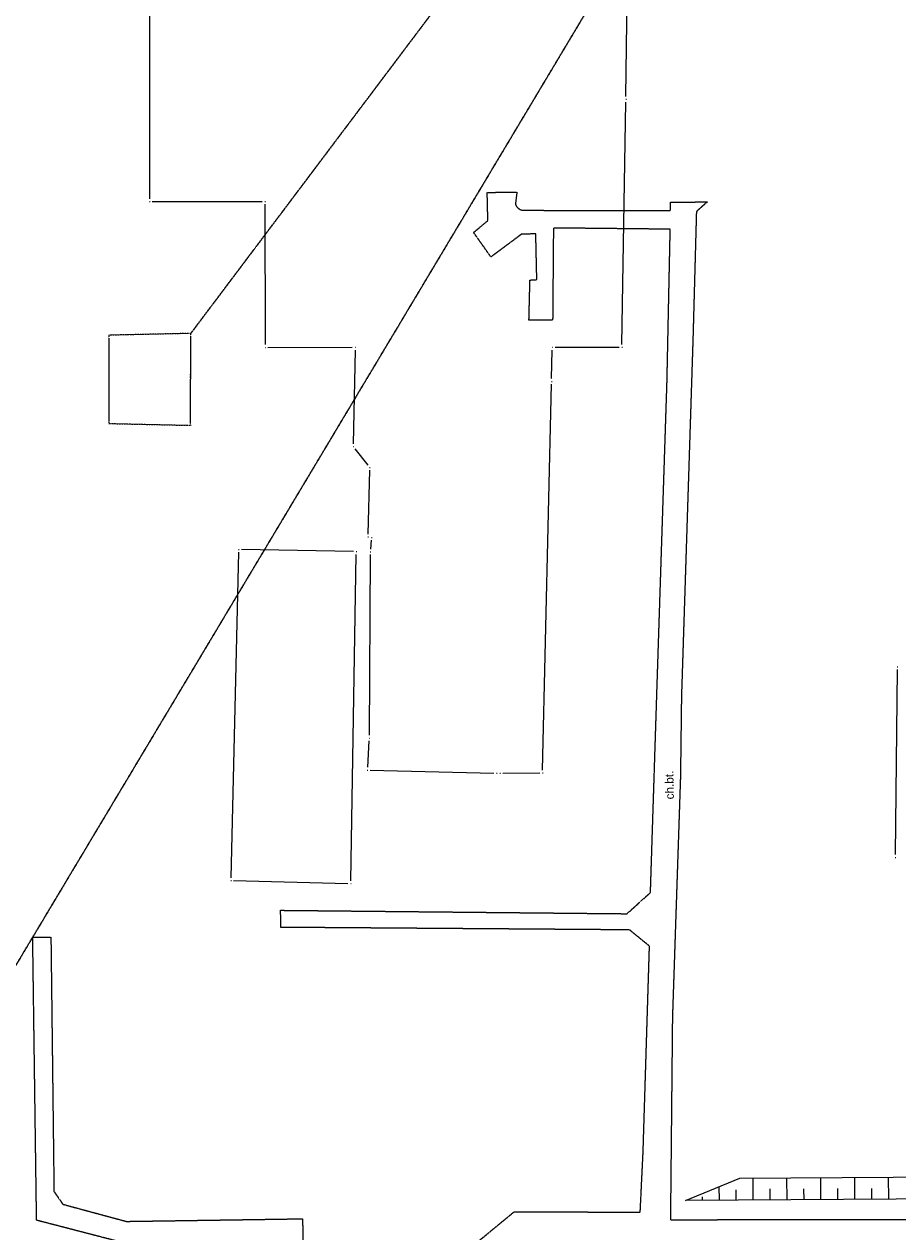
# Model space of a CAD drawing. Header units: millimetres. Extents: x 7098408 to 7789344, y 5351952 to 5979042.
# Tile 11 of 55: x 7334918 to 7412825, y 5730366 to 5838105. Entities that reach past the tile are written whole.
import ezdxf

# ---------------------------------------------------------------- set-up
doc = ezdxf.new("R2010")
doc.units = ezdxf.units.MM
doc.header["$MEASUREMENT"] = 0
doc.linetypes.add('4002', pattern=[2, 1, -1])
doc.linetypes.add('4004', pattern=[4, 3, -1])
for name, color, linetype, lineweight, true_color in [('Drogi_Nr_pióra__102', 7, 'Continuous', 5, 0xcccccc), ('Dzialki_Nr_pióra__102', 7, 'Continuous', 5, 0xcccccc), ('Rzezba_Nr_pióra__102', 7, 'Continuous', 5, 0xcccccc), ('SYSTEM_Nr_pióra__102', 7, 'Continuous', 5, 0xcccccc), ('Uzytki_Nr_pióra__102', 7, 'Continuous', 5, 0xcccccc)]:
    doc.layers.add(name, color=color, linetype=linetype, lineweight=lineweight, true_color=true_color)
doc.styles.add('STYL_AUTOMATYCZNY_2', font='arial.ttf')

msp = doc.modelspace()

# ---------------------------------------------------------------- linework, layer by layer
at = {"layer": 'Drogi_Nr_pióra__102', "color": 254, "linetype": '4004', "lineweight": 5, "true_color": 0xcccccc}
for p, q in [((7376208.47, 5823090.03), (7378859.65, 5823131.06)), ((7376268.52, 5820578.97), (7376208.47, 5823090.03)), ((7378859.65, 5823131.06), (7378720.53, 5822050.18)), ((7392549.87, 5822232.33), (7395822.55, 5822242.33)), ((7392549.87, 5821471.7), (7392549.87, 5822232.33)), ((7395822.55, 5822242.33), (7394861.77, 5821381.63)), ((7378720.53, 5822050.18), (7378790.59, 5821890.05)), ((7378790.59, 5821890.05), (7378900.68, 5821749.93)), ((7378900.68, 5821749.93), (7379030.79, 5821639.84)), ((7379030.79, 5821639.84), (7379180.91, 5821549.77)), ((7379180.91, 5821549.77), (7379351.05, 5821499.73)), ((7379351.05, 5821499.73), (7392549.87, 5821471.7)), ((7394861.77, 5821381.63), (7394553.51, 5810093.37)), ((7374997.48, 5819518.1), (7376268.52, 5820578.97)), ((7376539.74, 5817336.31), (7374997.48, 5819518.1)), ((7379280.99, 5819377.99), (7376539.74, 5817336.31)), ((7380542.02, 5819387.99), (7379280.99, 5819377.99)), ((7380632.1, 5815315.65), (7380542.02, 5819387.99)), ((7382113.31, 5819919.43), (7382044.26, 5811702.69)), ((7392529.85, 5819810.34), (7382113.31, 5819919.43)), ((7392242.62, 5806140.13), (7392529.85, 5819810.34)), ((7379932.52, 5811702.69), (7380021.6, 5815275.62)), ((7380021.6, 5815275.62), (7380632.1, 5815315.65)), ((7382044.26, 5811702.69), (7379932.52, 5811702.69)), ((7394553.51, 5810093.37), (7393527.67, 5778100.14)), ((7391385.92, 5779871.59), (7392242.62, 5806140.13)), ((7390768.41, 5760637.82), (7391385.92, 5779871.59)), ((7393527.67, 5778100.14), (7393438.6, 5770985.3)), ((7393438.6, 5770985.3), (7392722.01, 5749469.66)), ((7388677.7, 5758745.27), (7390768.41, 5760637.82)), ((7357806.38, 5757530.27), (7357785.36, 5759051.52)), ((7357785.36, 5759051.52), (7388677.7, 5758745.27)), ((7336025.52, 5731397.84), (7335681.24, 5756657.56)), ((7335681.24, 5756657.56), (7337302.57, 5756644.54)), ((7337302.57, 5756644.54), (7337575.79, 5733969.95)), ((7388897.88, 5757305.09), (7357806.38, 5757530.27)), ((7390679.34, 5755853.9), (7388897.88, 5757305.09)), ((7390111.87, 5737470.82), (7390679.34, 5755853.9)), ((7392722.01, 5749469.66), (7392544.87, 5731446.88)), ((7389852.66, 5732116.43), (7390111.87, 5737470.82)), ((7337575.79, 5733969.95), (7338366.44, 5732829.02)), ((7338366.44, 5732829.02), (7344031.09, 5731298.76)), ((7367988.73, 5723387.27), (7378624.45, 5732164.47)), ((7378624.45, 5732164.47), (7389852.66, 5732116.43)), ((7345582.36, 5728917.81), (7336025.52, 5731397.84)), ((7344031.09, 5731298.76), (7359741.97, 5731531.95)), ((7359741.97, 5731531.95), (7359901.1, 5722335.41)), ((7392544.87, 5731446.88), (7418202.91, 5731480.91))]:
    msp.add_line(p, q, dxfattribs=at)
at = {"layer": 'Dzialki_Nr_pióra__102', "color": 254, "linetype": 'Continuous', "lineweight": 5, "true_color": 0xcccccc}
for p, q in [((7346070.76, 5890589.38), (7346090.77, 5822533.57)), ((7388568.61, 5831651.05), (7388912.89, 5856921.77)), ((7388219.32, 5809532.91), (7388561.6, 5831150.64)), ((7346340.98, 5822283.37), (7356139.01, 5822283.37)), ((7356389.22, 5822033.16), (7356399.23, 5809522.9)), ((7349523.59, 5810508.71), (7342728.02, 5810358.59)), ((7342476.81, 5810103.38), (7342458.8, 5802727.33)), ((7349754.78, 5802567.2), (7349772.79, 5810263.51)), ((7356649.43, 5809272.7), (7364175.6, 5809282.71)), ((7364420.81, 5809032.5), (7364250.67, 5800675.65)), ((7381956.18, 5806490.42), (7382014.23, 5809032.5)), ((7382270.44, 5809282.71), (7387965.11, 5809282.71)), ((7381145.52, 5771561.78), (7381944.17, 5805990.01)), ((7342708, 5802472.12), (7349503.57, 5802322)), ((7364400.79, 5800229.28), (7365571.75, 5798750.07)), ((7365720.87, 5798303.71), (7365572.75, 5792609.04)), ((7365872, 5792069.59), (7365791.93, 5791276.94)), ((7354031.29, 5790997.71), (7353352.73, 5761953.9)), ((7364285.69, 5791052.76), (7354287.5, 5791242.92)), ((7364039.49, 5761683.68), (7364531.9, 5790797.55)), ((7365765.91, 5790777.53), (7365677.84, 5774664.32)), ((7412762.45, 5780529.13), (7412588.3, 5764015.59)), ((7365661.82, 5774163.91), (7365521.71, 5771811.98)), ((7365756.9, 5771555.77), (7376785.94, 5771297.56)), ((7377596.61, 5771292.56), (7380889.31, 5771310.57)), ((7353596.93, 5761697.69), (7363785.28, 5761439.48))]:
    msp.add_line(p, q, dxfattribs=at)
at = {"layer": 'Rzezba_Nr_pióra__102', "color": 254, "linetype": 'Continuous', "lineweight": 5, "true_color": 0xcccccc}
for p, q in [((7399929.92, 5733198.32), (7399916.91, 5735164.93)), ((7402950.4, 5733217.33), (7402937.39, 5735182.95)), ((7405969.88, 5733236.35), (7405957.87, 5735201.96)), ((7408990.35, 5733255.37), (7408978.34, 5735219.98)), ((7412010.83, 5733275.38), (7411998.82, 5735237.99)), ((7396909.45, 5733178.3), (7396901.44, 5734400.3)), ((7398419.68, 5733188.31), (7398413.68, 5734104.06)), ((7401440.16, 5733207.33), (7401433.16, 5734191.13)), ((7404459.64, 5733226.34), (7404453.63, 5734209.15)), ((7407480.11, 5733246.36), (7407474.11, 5734228.16)), ((7410500.59, 5733265.37), (7410494.59, 5734247.18)), ((7395399.21, 5733169.29), (7395397.21, 5733474.55))]:
    msp.add_line(p, q, dxfattribs=at)
at = {"layer": 'Rzezba_Nr_pióra__102', "color": 254, "linetype": 'Continuous', "lineweight": 5, "true_color": 0xcccccc, "flags": 128}
msp.add_lwpolyline([(7393888.97, 5733159.29), (7398741.95, 5735157.93), (7435214.86, 5735378.11), (7435211.85, 5751008.92), (7474587.14, 5751243.12), (7469736.16, 5748982.26), (7435937.45, 5750135.21), (7436173.64, 5733429.51)], close=True, dxfattribs=at)
at = {"layer": 'SYSTEM_Nr_pióra__102', "color": 254, "linetype": 'Continuous', "lineweight": 5, "true_color": 0xcccccc}
for p, q in [((7388565.6, 5831400.84), (7388615.64, 5831400.84)), ((7388565.6, 5831400.84), (7388615.64, 5831400.84)), ((7346090.77, 5822283.37), (7346140.82, 5822283.37)), ((7346090.77, 5822283.37), (7346140.82, 5822283.37)), ((7356389.22, 5822283.37), (7356439.26, 5822283.37)), ((7356389.22, 5822283.37), (7356439.26, 5822283.37)), ((7349773.79, 5810513.72), (7349823.84, 5810513.72)), ((7349773.79, 5810513.72), (7349823.84, 5810513.72)), ((7342477.81, 5810353.59), (7342527.85, 5810353.59)), ((7342477.81, 5810353.59), (7342527.85, 5810353.59)), ((7356399.23, 5809272.7), (7356449.27, 5809272.7)), ((7356399.23, 5809272.7), (7356449.27, 5809272.7)), ((7364425.81, 5809282.71), (7364475.85, 5809282.71)), ((7364425.81, 5809282.71), (7364475.85, 5809282.71)), ((7382020.24, 5809282.71), (7382070.28, 5809282.71)), ((7382020.24, 5809282.71), (7382070.28, 5809282.71)), ((7388215.32, 5809282.71), (7388265.36, 5809282.71)), ((7388215.32, 5809282.71), (7388265.36, 5809282.71)), ((7381950.18, 5806240.21), (7382000.22, 5806240.21)), ((7381950.18, 5806240.21), (7382000.22, 5806240.21)), ((7342457.8, 5802477.13), (7342507.84, 5802477.13)), ((7342457.8, 5802477.13), (7342507.84, 5802477.13)), ((7349753.78, 5802317), (7349803.82, 5802317)), ((7349753.78, 5802317), (7349803.82, 5802317)), ((7364245.66, 5800425.44), (7364295.7, 5800425.44)), ((7364245.66, 5800425.44), (7364295.7, 5800425.44)), ((7365726.88, 5798553.91), (7365776.92, 5798553.91)), ((7365726.88, 5798553.91), (7365776.92, 5798553.91)), ((7365566.74, 5792358.83), (7365616.79, 5792358.83)), ((7365566.74, 5792358.83), (7365616.79, 5792358.83)), ((7365897.02, 5792318.8), (7365947.06, 5792318.8)), ((7365897.02, 5792318.8), (7365947.06, 5792318.8)), ((7354037.29, 5791247.92), (7354087.33, 5791247.92)), ((7354037.29, 5791247.92), (7354087.33, 5791247.92)), ((7364535.9, 5791047.76), (7364585.94, 5791047.76)), ((7364535.9, 5791047.76), (7364585.94, 5791047.76)), ((7365766.91, 5791027.74), (7365816.95, 5791027.74)), ((7365766.91, 5791027.74), (7365816.95, 5791027.74)), ((7412765.45, 5780779.34), (7412815.49, 5780779.34)), ((7412765.45, 5780779.34), (7412815.49, 5780779.34)), ((7365676.84, 5774414.12), (7365726.88, 5774414.12)), ((7365676.84, 5774414.12), (7365726.88, 5774414.12)), ((7365506.7, 5771561.78), (7365556.74, 5771561.78)), ((7365506.7, 5771561.78), (7365556.74, 5771561.78)), ((7377036.15, 5771291.56), (7377086.19, 5771291.56)), ((7377036.15, 5771291.56), (7377086.19, 5771291.56)), ((7377346.4, 5771291.56), (7377396.45, 5771291.56)), ((7377346.4, 5771291.56), (7377396.45, 5771291.56)), ((7381139.51, 5771311.57), (7381189.56, 5771311.57)), ((7381139.51, 5771311.57), (7381189.56, 5771311.57)), ((7412585.3, 5763765.38), (7412635.34, 5763765.38)), ((7412585.3, 5763765.38), (7412635.34, 5763765.38)), ((7353346.72, 5761703.69), (7353396.77, 5761703.69)), ((7353346.72, 5761703.69), (7353396.77, 5761703.69)), ((7364035.49, 5761433.47), (7364085.53, 5761433.47)), ((7364035.49, 5761433.47), (7364085.53, 5761433.47))]:
    msp.add_line(p, q, dxfattribs=at)
at = {"layer": 'Uzytki_Nr_pióra__102', "color": 254, "linetype": '4002', "lineweight": 5, "true_color": 0xcccccc, "flags": 128}
msp.add_lwpolyline([(7437966.11, 5927709.82), (7445402.21, 5927729.83), (7452808.28, 5928200.22), (7461405.33, 5928960.84), (7464517.88, 5929321.14), (7465228.47, 5929351.16), (7470943.15, 5930141.81), (7477328.39, 5931382.83), (7483613.54, 5933014.17), (7489788.61, 5935045.83), (7494772.69, 5936867.33), (7496494.11, 5937327.7), (7491550.05, 5632707.92), (7490949.56, 5592044.57), (7460664.73, 5591734.32), (7456441.26, 5591684.28), (7441909.35, 5591654.25), (7441999.42, 5599720.87), (7441729.2, 5602102.82), (7441659.14, 5608868.37), (7441068.66, 5608888.38), (7441038.63, 5611690.68), (7436094.58, 5611620.62), (7414576.93, 5611170.26), (7414697.03, 5604614.88), (7413946.42, 5602282.97), (7414326.73, 5591344), (7403878.16, 5590533.33), (7403828.12, 5599840.97), (7402947.4, 5600541.54), (7403187.59, 5609869.19), (7399984.97, 5611720.71), (7385403.01, 5611640.64), (7385393, 5590463.28), (7383981.85, 5590473.28), (7381800.06, 5593345.64), (7363525.07, 5617375.34), (7362053.86, 5619316.94), (7316546.55, 5678655.59), (7314945.24, 5680657.23), (7282078.28, 5724012.79), (7279886.49, 5726905.16), (7199350.45, 5832731.94), (7140221.96, 5910315.55), (7130323.85, 5925147.72), (7121266.42, 5942471.92), (7122637.54, 5942872.25), (7151971.6, 5943182.51), (7151821.47, 5948186.61), (7151821.47, 5954161.51), (7153362.74, 5955712.78), (7153292.68, 5960226.48), (7170276.61, 5959876.19), (7190393.1, 5960156.42), (7202372.93, 5960306.55), (7218075.8, 5960546.74), (7221408.53, 5960566.76), (7261781.64, 5960887.02), (7261811.67, 5970645.03), (7273901.58, 5970344.78), (7273731.44, 5961937.89), (7273701.42, 5960877.02), (7281467.78, 5960766.93), (7283709.62, 5960756.92), (7285240.88, 5960686.86), (7294918.81, 5959926.24), (7308299.79, 5958435.01), (7321600.69, 5956283.25), (7331208.57, 5954271.6), (7333880.76, 5953721.15), (7334771.49, 5953480.95), (7343118.34, 5951329.19), (7344379.37, 5950918.85), (7347792.17, 5950038.13), (7388795.79, 5938238.45), (7391227.79, 5937527.87), (7408692.11, 5932333.61), (7413506.06, 5931062.57), (7415888.01, 5930482.09), (7416858.8, 5930211.87), (7423183.99, 5929090.95), (7430560.04, 5928170.2), (7437966.11, 5927709.82), (7267686.48, 5827287.47), (7260240.38, 5827227.42), (7260170.32, 5819461.05), (7267596.41, 5819531.11), (7267686.48, 5827287.47), (7437966.11, 5927709.82), (7349773.79, 5810513.72), (7342477.81, 5810353.59), (7342457.8, 5802477.13), (7349753.78, 5802317), (7349773.79, 5810513.72), (7437966.11, 5927709.82), (7478509.36, 5833822.83), (7478229.13, 5826386.73), (7485885.41, 5826106.5), (7486165.64, 5833532.59), (7478509.36, 5833822.83), (7437966.11, 5927709.82), (7328856.64, 5745240.19), (7317807.58, 5745210.17), (7317607.42, 5717727.63), (7328546.39, 5717377.35), (7328856.64, 5745240.19), (7437966.11, 5927709.82), (7430810.24, 5684110.07), (7430660.12, 5676623.93), (7438316.4, 5676423.76), (7438436.5, 5683879.88), (7430810.24, 5684110.07)], close=True, dxfattribs=at)

# ---------------------------------------------------------------- texts
at = {"layer": 'Drogi_Nr_pióra__102', "color": 254, "linetype": 'Continuous', "lineweight": 5, "true_color": 0xcccccc, "insert": (7392861.58, 5768951.49), "char_height": 750, "attachment_point": 7, "rotation": 91.005075, "style": 'STYL_AUTOMATYCZNY_2'}
msp.add_mtext('\\A1;{\\pql;\\fArial|b0|i0|c238|p0;\\W1.000000;ch.bt. }', dxfattribs=at)

doc.saveas('drawing.dxf')
